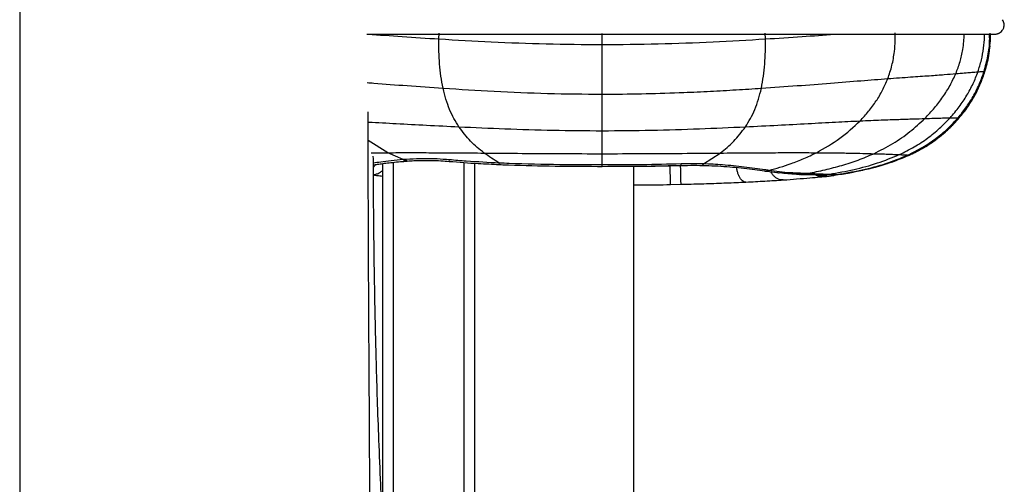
# Paper-space layout '_Back' of a CAD drawing. Header units: millimetres. Extents: x -468 to 468, y 0 to 686.
# Tile 7 of 9: x 202 to 468, y 339 to 465. Entities that reach past the tile are written whole.
import ezdxf

# ---------------------------------------------------------------- set-up
doc = ezdxf.new("R2010")
doc.units = ezdxf.units.MM

psp = doc.layouts.new('_Back')

# ---------------------------------------------------------------- linework, layer by layer
at = {"color": 7, "linetype": 'Continuous', "lineweight": 25}
for p, q in [((467.82, 465.1), (467.82, 465.11)), ((315.29, 459.89), (315.36, 461.43)), ((359.46, 458.37), (359.46, 461.4)), ((403.63, 459.89), (403.55, 461.42)), ((464.46, 458.44), (464.47, 461.18)), ((463.85, 454.17), (464.43, 458.06)), ((463.05, 451.06), (463.92, 454.67)), ((463.53, 452.76), (463.96, 454.66)), ((463.69, 453.7), (463.91, 454.65)), ((463.77, 453.76), (463.83, 454.07)), ((463.95, 454.79), (464, 455.03)), ((464.09, 455.48), (464.13, 455.62)), ((462.33, 449.1), (463.05, 451.06)), ((462.81, 451.1), (463.05, 451.08)), ((463.05, 451.06), (463.46, 452.78)), ((463.05, 451.08), (463.05, 451.07)), ((463.05, 451.07), (463.05, 451.06)), ((463.05, 451.06), (463.05, 451.06)), ((463.05, 451.06), (463.05, 451.06)), ((463.05, 451.06), (463.05, 451.06)), ((463.05, 451.06), (463.05, 451.06)), ((463.05, 451.06), (463.05, 451.06)), ((463.05, 451.06), (463.05, 451.06)), ((463.05, 451.06), (463.05, 451.06)), ((463.05, 451.06), (463.05, 451.06)), ((463.05, 451.06), (463.05, 451.06)), ((463.05, 451.06), (463.05, 451.06)), ((463.05, 451.06), (463.05, 451.06)), ((463.05, 451.06), (463.05, 451.06)), ((463.05, 451.06), (463.05, 451.06)), ((458.88, 442.31), (459.05, 442.58)), ((456.06, 438.51), (456.06, 438.5)), ((456.06, 438.5), (456.06, 438.49)), ((456.06, 438.49), (456.06, 438.49)), ((456.06, 438.49), (456.06, 438.49)), ((456.06, 438.49), (456.06, 438.49)), ((456.06, 438.49), (456.06, 438.49)), ((456.06, 438.49), (456.06, 438.49)), ((456.06, 438.49), (456.06, 438.49)), ((456.06, 438.49), (456.06, 438.49)), ((456.06, 438.49), (456.06, 438.49)), ((456.06, 438.49), (456.06, 438.49)), ((456.06, 438.49), (456.06, 438.49)), ((456.06, 438.49), (456.06, 438.49)), ((456.06, 438.49), (456.06, 438.49)), ((359.46, 431.97), (359.46, 435.04)), ((453.64, 435.96), (454.08, 436.37)), ((301.48, 429.1), (296.14, 432.38)), ((359.46, 428.82), (359.46, 431.97)), ((447.8, 431.38), (448.4, 431.78)), ((296.97, 429.05), (301.48, 429.1)), ((305.58, 427.22), (301.48, 429.1)), ((442.42, 428.39), (445.16, 429.75)), ((447.05, 430.87), (447.45, 431.09)), ((303, 0), (303, 426.5)), ((322, 426.47), (322, 0)), ((359.46, 425.77), (359.46, 428.82)), ((386.89, 426.06), (391.42, 429)), ((437.97, 426.65), (438.72, 426.89)), ((441.21, 427.86), (442.51, 428.43)), ((441.21, 427.85), (442.51, 428.42)), ((441.22, 427.86), (442.51, 428.42)), ((442.49, 428.42), (442.6, 428.46)), ((442.49, 428.42), (442.6, 428.46)), ((442.51, 428.42), (443.55, 428.95)), ((442.51, 428.42), (443.32, 428.84)), ((442.51, 428.43), (443.11, 428.73)), ((442.51, 428.43), (442.51, 428.43)), ((442.51, 428.43), (442.51, 428.43)), ((442.51, 428.43), (442.51, 428.42)), ((442.51, 428.42), (442.51, 428.42)), ((442.51, 428.42), (442.51, 428.42)), ((442.51, 428.42), (442.51, 428.42)), ((297.64, 425.8), (297.54, 425.62)), ((297.64, 425.8), (297.54, 425.62)), ((297.64, 425.8), (297.54, 425.62)), ((297.65, 425.8), (297.54, 425.62)), ((297.65, 425.8), (297.54, 425.62)), ((297.65, 425.8), (297.54, 425.62)), ((297.65, 425.8), (297.54, 425.62)), ((297.65, 425.8), (297.54, 425.61)), ((297.65, 425.8), (297.54, 425.61)), ((300, 426.15), (300, 3)), ((325, 3), (325, 426.25)), ((368, 5), (368, 425.45)), ((380.67, 425.52), (377.86, 425.46)), ((380.67, 425.52), (380.67, 425.71)), ((404.6, 424.29), (404.6, 424.29)), ((408.15, 423.81), (404.6, 424.29)), ((433.41, 425.23), (434.13, 425.45)), ((413, 423.22), (413.85, 423.29)), ((413.85, 423.29), (415.13, 423.52)), ((417.53, 423.13), (418.18, 422.86)), ((418.36, 423.09), (418.59, 423.04)), ((419.75, 423.08), (420.94, 423.27)), ((420.17, 422.69), (423.37, 423.16)), ((420.17, 422.69), (423.36, 423.16)), ((420.17, 422.69), (423.36, 423.16)), ((420.17, 422.69), (423.36, 423.16)), ((420.17, 422.69), (423.36, 423.16)), ((420.17, 422.69), (423.36, 423.15)), ((420.17, 422.69), (423.36, 423.15)), ((420.17, 422.69), (423.36, 423.15)), ((420.17, 422.69), (423.36, 423.15)), ((420.17, 422.69), (422.1, 422.96)), ((420.18, 422.75), (423.07, 423.18)), ((422.32, 423), (423.36, 423.15)), ((423.37, 423.16), (423.36, 423.16)), ((423.36, 423.16), (423.36, 423.16)), ((423.36, 423.16), (423.36, 423.16)), ((423.36, 423.16), (423.36, 423.16)), ((423.36, 423.16), (423.36, 423.15)), ((423.36, 423.15), (423.36, 423.15)), ((423.36, 423.15), (423.36, 423.15)), ((423.36, 423.15), (423.36, 423.15)), ((377.96, 420.47), (380.8, 420.54))]:
    psp.add_line(p, q, dxfattribs=at)
at = {"color": 7, "linetype": 'Continuous', "lineweight": 25, "flags": 128}
for points in [[(318.08, 426.75), (318.09, 426.82), (318.12, 427.17)], [(442.51, 428.43), (442.51, 428.43), (442.51, 428.43), (442.51, 428.43)], [(442.51, 428.43), (442.51, 428.43), (442.51, 428.43), (442.51, 428.43)], [(442.51, 428.42), (442.51, 428.42), (442.51, 428.42), (442.51, 428.42)], [(384.96, 425.66), (380.67, 425.52), (380.67, 425.52), (380.67, 425.52)], [(380.8, 420.53), (380.79, 420.59), (380.79, 420.85), (380.78, 421.3), (380.76, 421.92), (380.74, 422.69), (380.72, 423.57), (380.7, 424.52), (380.67, 425.52)], [(380.81, 425.67), (380.81, 425.72), (380.8, 426.05)], [(420.17, 422.69), (420.17, 422.69), (420.17, 422.69)]]:
    psp.add_lwpolyline(points, dxfattribs=at)
at = {"color": 7, "linetype": 'Continuous', "lineweight": 25}
for centre, radius, start, end in [((442.47, 428.44), 0.0386, 339.8331, 349.7406), ((442.51, 428.43), 0.00402, 334.2439, 359.4122), ((420.17, 422.69), 0.00679, 164.8388, 177.5536), ((420.17, 422.69), 0.00702, 167.889, 177.4283), ((420.16, 422.69), 0.00226, 350.4355, 16.3058), ((420.17, 422.69), 0.00318, 166.2006, 185.9221), ((420.16, 422.69), 0.00182, 348.3236, 20.0469), ((420.17, 422.69), 0.00318, 166.2115, 185.9153), ((420.16, 422.69), 0.00183, 348.366, 19.9955), ((420.17, 422.69), 0.00325, 166.3613, 185.6738)]:
    psp.add_arc(centre, radius, start, end, dxfattribs=at)
for points, knots in [([(201.83, 606.87), (201.83, 606.24), (201.83, 605.61), (201.83, 604.34), (201.83, 602.42), (201.83, 600.45), (201.83, 596.45), (201.83, 593.72), (201.83, 585.33), (201.83, 579.51), (201.83, 570.63), (201.83, 567.65), (201.82, 563.16), (201.82, 561.66), (201.82, 560.16), (201.82, 560.13), (201.82, 560.08), (201.82, 560.01), (201.82, 559.85), (201.82, 559.52), (201.82, 558.87), (201.82, 557.56), (201.82, 554.94), (201.82, 540.76), (201.82, 527.56), (201.82, 513.91), (201.82, 511.23), (201.82, 505.98), (201.82, 503.41), (201.82, 495.76), (201.82, 490.78), (201.82, 480.77), (201.82, 475.74), (201.82, 465.34), (201.82, 459.98), (201.82, 448.97), (201.82, 443.33), (201.82, 431.79), (201.82, 425.91), (201.82, 407.95), (201.82, 395.58), (201.82, 379.94), (201.82, 376.79), (201.82, 373.63), (201.82, 373.62), (201.82, 373.61), (201.82, 373.6), (201.82, 373.59), (201.82, 373.55), (201.82, 373.46), (201.82, 373.29), (201.82, 372.95), (201.82, 372.26), (201.82, 370.88), (201.82, 366.56), (201.82, 362.62), (201.82, 353.12), (201.82, 346.75), (201.82, 333.85), (201.82, 327.32), (201.82, 314.05), (201.82, 307.29), (201.82, 294.13), (201.82, 287.73), (201.82, 278.8), (201.81, 275.93), (201.81, 271.86), (201.81, 270.55), (201.81, 267.99), (201.81, 266.76), (201.81, 260.78), (201.82, 256.62), (201.82, 249.19), (201.82, 245.91), (201.82, 242.9)], [0, 0, 0, 0, 0.007813, 0.007813, 0.015625, 0.03125, 0.03125, 0.0625, 0.0625, 0.125, 0.125, 0.15625, 0.15625, 0.171875, 0.171875, 0.171997, 0.171997, 0.172119, 0.172363, 0.172852, 0.173828, 0.175781, 0.179688, 0.1875, 0.25, 0.25, 0.265625, 0.265625, 0.28125, 0.28125, 0.3125, 0.3125, 0.34375, 0.34375, 0.375, 0.375, 0.40625, 0.40625, 0.4375, 0.4375, 0.5, 0.5, 0.515625, 0.515686, 0.515686, 0.515717, 0.515717, 0.515747, 0.515869, 0.516113, 0.516602, 0.517578, 0.519531, 0.523438, 0.53125, 0.5625, 0.5625, 0.625, 0.625, 0.6875, 0.6875, 0.75, 0.75, 0.8125, 0.8125, 0.84375, 0.84375, 0.859375, 0.859375, 0.875, 0.875, 0.9375, 0.9375, 1, 1, 1, 1]), ([(295.8, 461.18), (297.25, 461.18), (302.64, 461.18), (312.15, 461.18), (324.17, 461.18), (336.19, 461.18), (348.19, 461.18), (362.86, 461.18), (380.22, 461.18), (396.9, 461.18), (410.25, 461.18), (419.12, 461.18), (426.74, 461.18), (433.1, 461.18), (438.68, 461.18), (443.45, 461.18), (447.49, 461.18), (451.19, 461.18), (454.49, 461.18), (457.33, 461.18), (459.61, 461.18), (461.32, 461.18), (462.7, 461.18), (463.68, 461.18), (464.44, 461.18), (465.02, 461.18), (465.44, 461.18), (465.68, 461.18), (465.88, 461.19), (466.12, 461.21), (466.38, 461.27), (466.53, 461.32), (466.65, 461.36), (466.76, 461.41), (466.86, 461.45), (466.93, 461.49), (467.01, 461.54), (467.13, 461.61), (467.4, 461.81), (467.8, 462.21), (468.21, 462.97), (468.34, 464.09), (468, 464.75), (467.82, 465.11)], [0, 0, 0, 0, 0.019391, 0.071848, 0.124102, 0.176109, 0.228069, 0.27999, 0.366553, 0.453301, 0.496944, 0.540667, 0.569693, 0.598651, 0.627721, 0.649778, 0.672002, 0.694296, 0.716561, 0.738727, 0.760833, 0.783169, 0.805839, 0.836646, 0.869577, 0.907141, 0.922537, 0.938721, 0.953637, 0.963772, 0.967051, 0.968266, 0.969227, 0.969989, 0.970329, 0.970666, 0.971033, 0.971476, 0.972658, 0.97643, 0.982269, 0.990205, 1, 1, 1, 1]), ([(296.01, 461.22), (296.03, 461.22), (299.06, 460.99), (305.52, 460.51), (311.97, 460.1), (315.29, 459.89)], [0, 0, 0, 0, 0.0028861, 0.4860788, 1, 1, 1, 1]), ([(403.63, 459.89), (406.97, 460.1), (413.25, 460.5), (419.43, 460.96), (422.33, 461.18)], [0, 0, 0, 0, 0.530183, 1, 1, 1, 1]), ([(436.75, 449.15), (437.16, 450.33), (437.76, 452.08), (438.28, 454.57), (438.61, 456.79), (438.8, 459.13), (438.77, 460.81), (438.76, 461.51)], [0, 0, 0, 0, 0.305678, 0.452298, 0.604058, 0.837353, 1, 1, 1, 1]), ([(455.15, 450.5), (455.57, 451.57), (456.38, 453.68), (457.03, 456.62), (457.37, 459.12), (457.42, 460.51), (457.44, 461.18)], [0, 0, 0, 0, 0.315117, 0.620107, 0.819283, 1, 1, 1, 1]), ([(461.15, 451), (461.49, 452.06), (462.16, 454.15), (462.71, 457.35), (462.95, 459.7), (462.92, 460.96), (462.91, 461.18)], [0, 0, 0, 0, 0.321619, 0.633566, 0.938259, 1, 1, 1, 1]), ([(462.81, 451.1), (463.2, 452.5), (463.95, 455.27), (464.37, 458.68), (464.32, 460.63), (464.3, 461.18)], [0, 0, 0, 0, 0.427768, 0.840824, 1, 1, 1, 1]), ([(464.41, 458.46), (464.46, 458.82), (464.58, 459.72), (464.53, 460.64), (464.51, 461.18)], [0, 0, 0, 0, 0.401393, 1, 1, 1, 1]), ([(464.46, 458.94), (464.49, 459.13), (464.59, 459.96), (464.54, 460.8), (464.5, 461.43)], [0, 0, 0, 0, 0.241097, 1, 1, 1, 1]), ([(316.39, 446.56), (316.18, 447.62), (315.78, 449.73), (315.44, 453.1), (315.26, 456.5), (315.28, 458.76), (315.29, 459.89)], [0, 0, 0, 0, 0.2547582, 0.5048921, 0.7525899, 1, 1, 1, 1]), ([(315.29, 459.89), (320.01, 459.62), (329.64, 459.06), (344.39, 458.5), (354.41, 458.42), (359.46, 458.37)], [0, 0, 0, 0, 0.321779, 0.657518, 1, 1, 1, 1]), ([(359.46, 458.37), (364.52, 458.42), (374.53, 458.5), (389.28, 459.06), (398.92, 459.62), (403.63, 459.89)], [0, 0, 0, 0, 0.3424832, 0.6782224, 1, 1, 1, 1]), ([(359.46, 444.93), (359.46, 446), (359.46, 448.11), (359.46, 451.5), (359.46, 454.93), (359.46, 457.22), (359.46, 458.37)], [0, 0, 0, 0, 0.251282, 0.500374, 0.749349, 1, 1, 1, 1]), ([(402.54, 446.56), (402.74, 447.62), (403.14, 449.73), (403.49, 453.1), (403.67, 456.5), (403.64, 458.76), (403.63, 459.89)], [0, 0, 0, 0, 0.254756, 0.50489, 0.752588, 1, 1, 1, 1]), ([(463.05, 451.08), (463.45, 452.49), (464.13, 454.91), (464.33, 457.41), (464.41, 458.46)], [0, 0, 0, 0, 0.582671, 1, 1, 1, 1]), ([(464.46, 458.93), (464.49, 459.13), (464.55, 459.59), (464.53, 460.06), (464.52, 460.32)], [0, 0, 0, 0, 0.443198, 1, 1, 1, 1]), ([(463.05, 451.07), (463.45, 452.48), (464.1, 454.77), (464.3, 457.15), (464.37, 458.07)], [0, 0, 0, 0, 0.614124, 1, 1, 1, 1]), ([(436.75, 449.15), (438.86, 449.3), (442.92, 449.59), (448.05, 449.95), (452.19, 450.26), (454.17, 450.42), (455.15, 450.5)], [0, 0, 0, 0, 0.271237, 0.523633, 0.764547, 1, 1, 1, 1]), ([(446.78, 438.35), (447.67, 439.29), (449.42, 441.13), (451.69, 444.14), (453.65, 447.23), (454.66, 449.42), (455.15, 450.5)], [0, 0, 0, 0, 0.2648728, 0.5195589, 0.7643614, 1, 1, 1, 1]), ([(453.63, 438.54), (454.47, 439.51), (456.12, 441.44), (458.17, 444.56), (459.89, 447.72), (460.74, 449.92), (461.15, 451)], [0, 0, 0, 0, 0.2648138, 0.5195028, 0.764451, 1, 1, 1, 1]), ([(455.15, 450.5), (455.97, 450.57), (457.63, 450.7), (459.22, 450.84), (460.39, 450.94), (460.9, 450.98), (461.15, 451)], [0, 0, 0, 0, 0.244071, 0.490829, 0.742464, 1, 1, 1, 1]), ([(455.76, 438.54), (456.57, 439.53), (458.15, 441.48), (460.08, 444.63), (461.67, 447.82), (462.44, 450.02), (462.81, 451.1)], [0, 0, 0, 0, 0.264403, 0.518911, 0.764016, 1, 1, 1, 1]), ([(456.06, 438.51), (456.86, 439.5), (458.43, 441.45), (460.35, 444.61), (461.92, 447.8), (462.68, 450), (463.05, 451.08)], [0, 0, 0, 0, 0.264207, 0.518655, 0.763832, 1, 1, 1, 1]), ([(456.06, 438.5), (456.86, 439.49), (458.43, 441.44), (460.35, 444.6), (461.92, 447.79), (462.68, 449.99), (463.05, 451.07)], [0, 0, 0, 0, 0.264121, 0.518545, 0.763754, 1, 1, 1, 1]), ([(456.06, 438.49), (456.86, 439.49), (458.43, 441.44), (460.35, 444.59), (461.92, 447.79), (462.68, 449.99), (463.05, 451.06)], [0, 0, 0, 0, 0.264112, 0.518526, 0.763735, 1, 1, 1, 1]), ([(456.06, 438.49), (456.86, 439.48), (458.43, 441.43), (460.35, 444.59), (461.92, 447.78), (462.68, 449.98), (463.05, 451.06)], [0, 0, 0, 0, 0.264112, 0.518526, 0.763736, 1, 1, 1, 1]), ([(456.06, 438.49), (456.86, 439.48), (458.43, 441.43), (460.35, 444.59), (461.92, 447.78), (462.68, 449.98), (463.05, 451.06)], [0, 0, 0, 0, 0.264112, 0.518526, 0.763736, 1, 1, 1, 1]), ([(458.93, 442.39), (459.41, 443.14), (460.52, 444.88), (461.91, 447.78), (462.67, 449.98), (463.05, 451.06)], [0, 0, 0, 0, 0.275937, 0.644695, 1, 1, 1, 1]), ([(461.15, 451), (461.57, 451.03), (462.41, 451.08), (462.68, 451.09), (462.81, 451.1)], [0, 0, 0, 0, 0.490533, 1, 1, 1, 1]), ([(295.84, 448.08), (296.44, 448.04), (299.98, 447.76), (306.85, 447.22), (313.14, 446.78), (316.39, 446.56)], [0, 0, 0, 0, 0.089744, 0.530759, 1, 1, 1, 1]), ([(402.54, 446.55), (405.78, 446.78), (412.09, 447.22), (421.09, 447.92), (429.35, 448.59), (434.35, 448.97), (436.75, 449.15)], [0, 0, 0, 0, 0.276452, 0.536276, 0.777612, 1, 1, 1, 1]), ([(429.25, 437.71), (430.04, 438.56), (431.6, 440.24), (433.63, 443.03), (435.4, 445.95), (436.3, 448.09), (436.75, 449.15)], [0, 0, 0, 0, 0.26197, 0.51549, 0.761037, 1, 1, 1, 1]), ([(456.06, 438.49), (456.86, 439.48), (458.44, 441.43), (460.34, 444.6), (461.64, 447.15), (462.18, 448.68), (462.33, 449.1)], [0, 0, 0, 0, 0.308788, 0.606237, 0.892924, 1, 1, 1, 1]), ([(456.06, 438.49), (456.86, 439.48), (458.43, 441.43), (460.34, 444.59), (461.64, 447.14), (462.18, 448.68), (462.33, 449.09)], [0, 0, 0, 0, 0.308787, 0.606235, 0.892919, 1, 1, 1, 1]), ([(456.06, 438.49), (456.86, 439.48), (458.43, 441.43), (460.34, 444.59), (461.64, 447.14), (462.18, 448.68), (462.33, 449.09)], [0, 0, 0, 0, 0.308778, 0.606218, 0.892895, 1, 1, 1, 1]), ([(316.39, 446.56), (320.98, 446.27), (330.38, 445.68), (344.76, 445.07), (354.53, 444.98), (359.46, 444.93)], [0, 0, 0, 0, 0.321656, 0.657336, 1, 1, 1, 1]), ([(320.7, 436.1), (320.24, 436.83), (319.32, 438.29), (318.14, 440.77), (317.13, 443.49), (316.63, 445.53), (316.39, 446.55)], [0, 0, 0, 0, 0.25206, 0.501985, 0.750701, 1, 1, 1, 1]), ([(359.46, 444.93), (360.02, 444.94), (367.39, 444.94), (374.75, 445.18), (381.56, 445.41)], [0, 0, 0, 0, 0.0757631, 1, 1, 1, 1]), ([(381.56, 445.41), (383.95, 445.51), (388.68, 445.72), (395.68, 446.11), (400.27, 446.41), (402.54, 446.55)], [0, 0, 0, 0, 0.341096, 0.674995, 1, 1, 1, 1]), ([(398.22, 436.1), (398.68, 436.83), (399.61, 438.29), (400.78, 440.77), (401.8, 443.49), (402.29, 445.53), (402.54, 446.55)], [0, 0, 0, 0, 0.252061, 0.501989, 0.750703, 1, 1, 1, 1]), ([(359.46, 435.04), (359.46, 435.7), (359.46, 437.03), (359.46, 438.95), (359.46, 440.62), (359.46, 441.97), (359.46, 443.4), (359.46, 444.42), (359.46, 444.93)], [0, 0, 0, 0, 0.243936, 0.490985, 0.616064, 0.742431, 0.870339, 1, 1, 1, 1]), ([(456.06, 438.49), (456.86, 439.48), (458.45, 441.44), (459.71, 443.59), (460.32, 444.65)], [0, 0, 0, 0, 0.507318, 1, 1, 1, 1]), ([(456.06, 438.49), (456.88, 439.47), (457.92, 440.71), (458.75, 442.1), (458.93, 442.39)], [0, 0, 0, 0, 0.788299, 1, 1, 1, 1]), ([(296.38, 275.6), (296.4, 276.07), (296.46, 277.38), (296.52, 280.34), (296.59, 284.41), (296.63, 289.15), (296.65, 294.13), (296.65, 299.21), (296.65, 304.38), (296.64, 309.43), (296.63, 314.17), (296.62, 317.99), (296.62, 320.92), (296.61, 323.2), (296.6, 325.09), (296.6, 326.76), (296.59, 328.23), (296.59, 329.8), (296.58, 331.51), (296.57, 334.37), (296.56, 338.68), (296.54, 344.49), (296.51, 351.02), (296.47, 358.04), (296.43, 365.36), (296.38, 372.63), (296.34, 379.58), (296.29, 387.88), (296.24, 397.73), (296.19, 408.86), (296.16, 419.36), (296.14, 428.85), (296.14, 435.66), (296.14, 439.31), (296.14, 440.13)], [0, 0, 0, 0, 0.0176956, 0.0495235, 0.0857348, 0.1208006, 0.1551741, 0.1887833, 0.2209152, 0.2538688, 0.2830727, 0.3078736, 0.3233025, 0.3358568, 0.3488513, 0.3571885, 0.3659053, 0.3752881, 0.3853429, 0.3962486, 0.4259986, 0.461514, 0.4982011, 0.5396618, 0.5829981, 0.6241949, 0.6638923, 0.7011398, 0.7648136, 0.8288481, 0.8872024, 0.9397388, 0.9864573, 1, 1, 1, 1]), ([(296.14, 437.39), (296.19, 437.39), (298.64, 437.27), (303.94, 436.97), (312.08, 436.53), (317.77, 436.25), (320.7, 436.1)], [0, 0, 0, 0, 0.006508, 0.314951, 0.646984, 1, 1, 1, 1]), ([(398.22, 436.1), (401.15, 436.25), (406.84, 436.53), (415, 436.98), (422.49, 437.39), (427.06, 437.61), (429.25, 437.71)], [0, 0, 0, 0, 0.276411, 0.536389, 0.777898, 1, 1, 1, 1]), ([(417.44, 429.1), (419.62, 430.32), (423.89, 432.7), (427.49, 436.07), (429.25, 437.71)], [0, 0, 0, 0, 0.511968, 1, 1, 1, 1]), ([(429.25, 437.71), (431.19, 437.8), (434.92, 437.96), (439.73, 438.13), (443.75, 438.26), (445.78, 438.32), (446.78, 438.35)], [0, 0, 0, 0, 0.271227, 0.523335, 0.764013, 1, 1, 1, 1]), ([(432.96, 428.83), (434.71, 429.71), (438.13, 431.43), (442.76, 434.64), (445.46, 437.14), (446.78, 438.35)], [0, 0, 0, 0, 0.349219, 0.682466, 1, 1, 1, 1]), ([(439.86, 428.58), (441.22, 429.25), (443.89, 430.56), (447.53, 432.98), (450.8, 435.6), (452.7, 437.57), (453.63, 438.54)], [0, 0, 0, 0, 0.266393, 0.521164, 0.76542, 1, 1, 1, 1]), ([(442.19, 428.47), (443.55, 429.14), (446.21, 430.46), (449.82, 432.91), (453.03, 435.56), (454.87, 437.56), (455.76, 438.54)], [0, 0, 0, 0, 0.267469, 0.522347, 0.766132, 1, 1, 1, 1]), ([(442.51, 428.44), (443.87, 429.11), (446.53, 430.42), (450.13, 432.87), (453.34, 435.53), (455.17, 437.53), (456.06, 438.51)], [0, 0, 0, 0, 0.267607, 0.522473, 0.766183, 1, 1, 1, 1]), ([(442.51, 428.43), (443.87, 429.1), (446.53, 430.42), (450.13, 432.86), (453.34, 435.52), (455.16, 437.52), (456.06, 438.5)], [0, 0, 0, 0, 0.267592, 0.522459, 0.766179, 1, 1, 1, 1]), ([(442.51, 428.43), (443.87, 429.1), (446.53, 430.41), (450.13, 432.86), (453.34, 435.51), (455.16, 437.51), (456.06, 438.49)], [0, 0, 0, 0, 0.267585, 0.522458, 0.766185, 1, 1, 1, 1]), ([(442.76, 428.56), (444.04, 429.19), (446.61, 430.46), (450.13, 432.86), (453.34, 435.51), (455.16, 437.51), (456.06, 438.49)], [0, 0, 0, 0, 0.254998, 0.51425, 0.762167, 1, 1, 1, 1]), ([(442.84, 428.6), (444.09, 429.21), (446.63, 430.47), (450.13, 432.86), (453.34, 435.51), (455.16, 437.51), (456.06, 438.49)], [0, 0, 0, 0, 0.251186, 0.511765, 0.760949, 1, 1, 1, 1]), ([(445.13, 429.8), (445.6, 430.04), (447.37, 430.93), (450.12, 432.87), (453.34, 435.51), (455.16, 437.51), (456.06, 438.49)], [0, 0, 0, 0, 0.11334, 0.421888, 0.716944, 1, 1, 1, 1]), ([(445.6, 430.04), (445.91, 430.2), (447.52, 431.02), (450.12, 432.87), (453.34, 435.51), (455.16, 437.51), (456.06, 438.49)], [0, 0, 0, 0, 0.078583, 0.399225, 0.705847, 1, 1, 1, 1]), ([(445.6, 430.04), (445.91, 430.2), (447.52, 431.02), (450.12, 432.87), (453.34, 435.5), (455.16, 437.51), (456.06, 438.49)], [0, 0, 0, 0, 0.078659, 0.399274, 0.705872, 1, 1, 1, 1]), ([(446.78, 438.35), (447.65, 438.38), (449.4, 438.44), (451.24, 438.49), (452.66, 438.52), (453.31, 438.53), (453.63, 438.54)], [0, 0, 0, 0, 0.239742, 0.484537, 0.737338, 1, 1, 1, 1]), ([(451.84, 434.3), (451.83, 434.29), (451.79, 434.26), (452.03, 434.47), (452.64, 434.99), (453.58, 435.85), (454.76, 437.02), (455.6, 437.98), (456.06, 438.49)], [0, 0, 0, 0, 0.054464, 0.226999, 0.395482, 0.574003, 0.773347, 1, 1, 1, 1]), ([(452.95, 435.31), (453.4, 435.72), (454.5, 436.72), (455.48, 437.83), (456.06, 438.49)], [0, 0, 0, 0, 0.414411, 1, 1, 1, 1]), ([(453.63, 438.54), (454, 438.54), (454.76, 438.55), (455.41, 438.55), (455.64, 438.54), (455.76, 438.54)], [0, 0, 0, 0, 0.32015, 0.655085, 1, 1, 1, 1]), ([(455.76, 438.54), (455.87, 438.53), (456.08, 438.53), (456.07, 438.52), (456.06, 438.51)], [0, 0, 0, 0, 0.503924, 1, 1, 1, 1]), ([(320.7, 436.1), (324.84, 435.92), (333.31, 435.54), (346.25, 435.13), (355.03, 435.07), (359.46, 435.04)], [0, 0, 0, 0, 0.321682, 0.657283, 1, 1, 1, 1]), ([(327.51, 429), (326.25, 430.01), (323.73, 432.04), (321.71, 434.75), (320.7, 436.1)], [0, 0, 0, 0, 0.499948, 1, 1, 1, 1]), ([(359.46, 435.04), (363.9, 435.07), (372.68, 435.13), (385.62, 435.54), (394.08, 435.92), (398.22, 436.1)], [0, 0, 0, 0, 0.34272, 0.678317, 1, 1, 1, 1]), ([(391.42, 429), (392.67, 430.01), (395.19, 432.04), (397.21, 434.75), (398.22, 436.1)], [0, 0, 0, 0, 0.499953, 1, 1, 1, 1]), ([(447.36, 431.08), (448.32, 431.7), (450.05, 432.82), (451.88, 434.29), (452.75, 435.11), (452.95, 435.31)], [0, 0, 0, 0, 0.488734, 0.881276, 1, 1, 1, 1]), ([(447.22, 430.96), (447.39, 431.06), (448.39, 431.65), (449.37, 432.3), (450.11, 432.92), (450.12, 432.93)], [0, 0, 0, 0, 0.169317, 0.992637, 1, 1, 1, 1]), ([(301.48, 429.1), (303.34, 429.1), (307.22, 429.12), (313.52, 429.1), (320.33, 429.06), (325.07, 429.02), (327.51, 429)], [0, 0, 0, 0, 0.2236282, 0.4658331, 0.7253201, 1, 1, 1, 1]), ([(391.42, 429), (393.85, 429.02), (398.59, 429.06), (405.4, 429.1), (411.7, 429.12), (415.58, 429.1), (417.44, 429.1)], [0, 0, 0, 0, 0.274679, 0.534165, 0.77637, 1, 1, 1, 1]), ([(404.6, 424.29), (405.6, 424.57), (407.61, 425.14), (410.77, 426.2), (414.09, 427.47), (416.32, 428.55), (417.44, 429.1)], [0, 0, 0, 0, 0.223165, 0.452831, 0.725383, 1, 1, 1, 1]), ([(417.44, 429.1), (419.1, 429.08), (422.3, 429.06), (426.53, 428.99), (430.14, 428.91), (432.02, 428.86), (432.96, 428.83)], [0, 0, 0, 0, 0.270918, 0.52302, 0.763648, 1, 1, 1, 1]), ([(299.55, 339.31), (299.37, 343.3), (299.04, 350.96), (298.64, 361.95), (298.34, 371.94), (298.11, 380.93), (297.95, 388.93), (297.83, 395.94), (297.72, 403.55), (297.62, 412.18), (297.56, 420.81), (297.53, 426.17), (297.52, 428.18)], [0, 0, 0, 0, 0.13491, 0.258554, 0.370957, 0.472158, 0.562182, 0.641026, 0.708692, 0.819092, 0.932152, 1, 1, 1, 1]), ([(305.58, 427.22), (305.58, 427.22), (304.46, 427.13), (302.32, 426.92), (299.58, 426.57), (298.17, 426.36), (297.53, 426.26)], [0, 0, 0, 0, 0.000005, 0.352562, 0.705217, 1, 1, 1, 1]), ([(297.59, 425.79), (297.76, 425.82), (298.24, 425.91), (299.35, 426.07), (300.9, 426.27), (302.75, 426.48), (304.66, 426.67), (306.04, 426.75), (306.63, 426.78)], [0, 0, 0, 0, 0.0886559, 0.2606391, 0.444983, 0.6384922, 0.8457675, 1, 1, 1, 1]), ([(318.12, 427.17), (317.01, 427.25), (314.94, 427.41), (311.94, 427.48), (308.81, 427.43), (306.76, 427.3), (305.58, 427.22)], [0, 0, 0, 0, 0.254328, 0.473381, 0.695877, 1, 1, 1, 1]), ([(306.65, 426.86), (306.49, 426.85), (306.13, 426.83), (305.78, 427.08), (305.58, 427.22)], [0, 0, 0, 0, 0.438291, 1, 1, 1, 1]), ([(306.65, 426.83), (307.27, 426.87), (308.6, 426.96), (310.84, 427.02), (313.28, 427.02), (315.72, 426.93), (317.33, 426.8), (318.08, 426.74)], [0, 0, 0, 0, 0.178347, 0.385194, 0.598162, 0.812052, 1, 1, 1, 1]), ([(318.08, 426.75), (320.69, 426.54), (325.19, 426.18), (329.71, 425.99), (331.61, 425.91)], [0, 0, 0, 0, 0.578031, 1, 1, 1, 1]), ([(331.63, 426.29), (331.63, 426.29), (328.65, 426.42), (324.14, 426.67), (319.64, 427.04), (318.12, 427.17)], [0, 0, 0, 0, 0.0000044, 0.6613928, 1, 1, 1, 1]), ([(327.51, 429), (330.94, 428.97), (337.93, 428.91), (348.59, 428.84), (355.82, 428.83), (359.46, 428.82)], [0, 0, 0, 0, 0.322605, 0.658075, 1, 1, 1, 1]), ([(331.63, 426.29), (331.58, 426.32), (330.16, 427.14), (328.81, 428.09), (327.51, 429)], [0, 0, 0, 0, 0.0362196, 1, 1, 1, 1]), ([(359.46, 428.82), (363.11, 428.83), (370.33, 428.84), (381, 428.91), (387.99, 428.97), (391.42, 429)], [0, 0, 0, 0, 0.341926, 0.677397, 1, 1, 1, 1]), ([(415.13, 423.52), (416.68, 423.82), (419.79, 424.44), (424.33, 425.63), (428.75, 427.03), (431.56, 428.23), (432.96, 428.83)], [0, 0, 0, 0, 0.252585, 0.504528, 0.754078, 1, 1, 1, 1]), ([(420.94, 423.27), (423.17, 423.67), (427.56, 424.47), (433.93, 426.15), (437.91, 427.78), (439.86, 428.58)], [0, 0, 0, 0, 0.344594, 0.678349, 1, 1, 1, 1]), ([(423.07, 423.18), (425.33, 423.58), (429.77, 424.36), (436.21, 426.02), (440.22, 427.66), (442.19, 428.46)], [0, 0, 0, 0, 0.346731, 0.680364, 1, 1, 1, 1]), ([(423.36, 423.16), (425.63, 423.56), (430.08, 424.34), (436.53, 425.99), (440.55, 427.63), (442.51, 428.43)], [0, 0, 0, 0, 0.347087, 0.680703, 1, 1, 1, 1]), ([(423.36, 423.16), (425.63, 423.55), (430.08, 424.33), (436.53, 425.99), (440.54, 427.63), (442.51, 428.43)], [0, 0, 0, 0, 0.3470856, 0.6807162, 1, 1, 1, 1]), ([(423.36, 423.15), (425.63, 423.55), (430.08, 424.33), (436.53, 425.99), (440.54, 427.62), (442.51, 428.42)], [0, 0, 0, 0, 0.347086, 0.680716, 1, 1, 1, 1]), ([(423.36, 423.15), (425.63, 423.55), (430.08, 424.33), (436.53, 425.98), (440.54, 427.62), (442.51, 428.42)], [0, 0, 0, 0, 0.347086, 0.680716, 1, 1, 1, 1]), ([(423.36, 423.16), (425.63, 423.55), (430.08, 424.34), (436.07, 425.85), (439.66, 427.3), (441.18, 427.92)], [0, 0, 0, 0, 0.373725, 0.732943, 1, 1, 1, 1]), ([(423.36, 423.15), (425.63, 423.55), (430.08, 424.34), (436.07, 425.85), (439.66, 427.3), (441.18, 427.92)], [0, 0, 0, 0, 0.373712, 0.732918, 1, 1, 1, 1]), ([(423.36, 423.16), (425.63, 423.56), (430.08, 424.35), (435.22, 425.6), (437.98, 426.69), (438.68, 426.96)], [0, 0, 0, 0, 0.437091, 0.857214, 1, 1, 1, 1]), ([(423.36, 423.15), (424.74, 423.38), (427.45, 423.83), (431.44, 424.71), (434.95, 425.61), (437.09, 426.34), (437.97, 426.65)], [0, 0, 0, 0, 0.277634, 0.549287, 0.8143, 1, 1, 1, 1]), ([(423.37, 423.16), (425.63, 423.56), (430.08, 424.34), (436.53, 426), (440.55, 427.63), (442.51, 428.44)], [0, 0, 0, 0, 0.3470563, 0.6806942, 1, 1, 1, 1]), ([(432.96, 428.83), (433.79, 428.81), (435.47, 428.76), (437.32, 428.69), (438.82, 428.63), (439.51, 428.6), (439.86, 428.58)], [0, 0, 0, 0, 0.233875, 0.475659, 0.729876, 1, 1, 1, 1]), ([(437.12, 426.36), (437.45, 426.45), (437.91, 426.58), (438.34, 426.76), (438.46, 426.81)], [0, 0, 0, 0, 0.726857, 1, 1, 1, 1]), ([(438.54, 426.82), (439.23, 427.08), (440.61, 427.59), (441.94, 428.18), (442.6, 428.47)], [0, 0, 0, 0, 0.502721, 1, 1, 1, 1]), ([(439.86, 428.58), (440.27, 428.56), (441.11, 428.52), (441.8, 428.49), (442.06, 428.47), (442.19, 428.47)], [0, 0, 0, 0, 0.313323, 0.6486, 1, 1, 1, 1]), ([(442.19, 428.46), (442.28, 428.46), (442.45, 428.45), (442.51, 428.44), (442.51, 428.44), (442.51, 428.44)], [0, 0, 0, 0, 0.345234, 0.672604, 1, 1, 1, 1]), ([(297.54, 425.15), (297.66, 425.26), (297.89, 425.48), (298.04, 425.75), (298.1, 425.88)], [0, 0, 0, 0, 0.5334075, 1, 1, 1, 1]), ([(297.54, 425.62), (297.56, 425.64), (297.61, 425.69), (297.64, 425.76), (297.65, 425.8)], [0, 0, 0, 0, 0.3805999, 1, 1, 1, 1]), ([(297.55, 423.17), (297.83, 423.21), (298.44, 423.3), (299.28, 423.67), (299.77, 424.07), (300, 424.25)], [0, 0, 0, 0, 0.320117, 0.686825, 1, 1, 1, 1]), ([(331.61, 425.93), (331.61, 425.93), (331.61, 425.92), (331.62, 426.15), (331.63, 426.29)], [0, 0, 0, 0, 0.385378, 1, 1, 1, 1]), ([(331.61, 425.9), (331.92, 425.88), (336.43, 425.68), (345.29, 425.47), (354.26, 425.4), (359.03, 425.4), (359.46, 425.4)], [0, 0, 0, 0, 0.033552, 0.486333, 0.953912, 1, 1, 1, 1]), ([(359.46, 425.77), (359.05, 425.77), (355.22, 425.77), (346.82, 425.83), (337.95, 426.03), (332.51, 426.25), (331.63, 426.29), (331.63, 426.29)], [0, 0, 0, 0, 0.044625, 0.412765, 0.905005, 0.999998, 1, 1, 1, 1]), ([(380.8, 426.05), (377.28, 425.97), (370.16, 425.79), (363.05, 425.78), (359.46, 425.77)], [0, 0, 0, 0, 0.495793, 1, 1, 1, 1]), ([(359.46, 425.43), (359.46, 425.43), (359.46, 425.41), (359.46, 425.63), (359.46, 425.77)], [0, 0, 0, 0, 0.370781, 1, 1, 1, 1]), ([(359.46, 425.4), (363.48, 425.41), (370.6, 425.41), (377.72, 425.61), (380.81, 425.69)], [0, 0, 0, 0, 0.564793, 1, 1, 1, 1]), ([(377.86, 425.46), (375.17, 425.42), (371.88, 425.36), (368.6, 425.35), (368, 425.34)], [0, 0, 0, 0, 0.818062, 1, 1, 1, 1]), ([(386.89, 426.06), (386.89, 426.06), (384.88, 426.11), (382.84, 426.08), (380.8, 426.05)], [0, 0, 0, 0, 0.00001, 1, 1, 1, 1]), ([(380.81, 425.64), (381.4, 425.65), (383.1, 425.68), (385.02, 425.69), (386.33, 425.64), (386.55, 425.64)], [0, 0, 0, 0, 0.306424, 0.882321, 1, 1, 1, 1]), ([(386.55, 425.7), (386.6, 425.7), (386.71, 425.68), (386.82, 425.92), (386.89, 426.06)], [0, 0, 0, 0, 0.415663, 1, 1, 1, 1]), ([(386.55, 425.64), (387.13, 425.63), (388.82, 425.6), (391.57, 425.46), (394.78, 425.22), (397.86, 424.92), (400.78, 424.57), (402.55, 424.3), (403.43, 424.17)], [0, 0, 0, 0, 0.093967, 0.274805, 0.45725, 0.640519, 0.8236, 1, 1, 1, 1]), ([(404.6, 424.29), (404.6, 424.29), (404.24, 424.35), (402.14, 424.65), (398.07, 425.23), (392.42, 425.81), (388.63, 426.01), (386.89, 426.06), (386.89, 426.06)], [0, 0, 0, 0, 0.000003, 0.071597, 0.410664, 0.733104, 0.999997, 1, 1, 1, 1]), ([(398.37, 421.15), (398.21, 421.15), (397.9, 421.16), (397.44, 421.42), (397, 421.87), (396.61, 422.49), (396.27, 423.26), (396.01, 424.14), (395.91, 424.79), (395.86, 425.11)], [0, 0, 0, 0, 0.1434346, 0.2868692, 0.4303038, 0.5737384, 0.717173, 0.8606076, 1, 1, 1, 1]), ([(403.42, 424.16), (403.56, 424.13), (403.95, 424.05), (404.35, 424.2), (404.6, 424.29)], [0, 0, 0, 0, 0.358833, 1, 1, 1, 1]), ([(403.51, 424.13), (403.66, 424.11), (404.81, 423.99), (405.96, 423.84), (406.93, 423.72), (407.02, 423.71)], [0, 0, 0, 0, 0.125336, 0.921013, 1, 1, 1, 1]), ([(408.46, 421.72), (408.21, 421.72), (407.72, 421.71), (406.99, 421.96), (406.31, 422.39), (405.7, 423.02), (405.31, 423.55), (405.17, 423.89), (405.15, 423.94)], [0, 0, 0, 0, 0.194542, 0.389083, 0.583625, 0.778167, 0.972709, 1, 1, 1, 1]), ([(407.02, 423.71), (407.13, 423.69), (407.51, 423.62), (407.89, 423.73), (408.15, 423.81)], [0, 0, 0, 0, 0.3023954, 1, 1, 1, 1]), ([(408.17, 423.81), (408.17, 423.81), (408.16, 423.81), (408.16, 423.81), (408.15, 423.81)], [0, 0, 0, 0, 0.4999349, 1, 1, 1, 1]), ([(408.17, 423.81), (408.77, 423.78), (409.92, 423.74), (411.77, 423.66), (413.54, 423.59), (414.64, 423.54), (415.13, 423.52)], [0, 0, 0, 0, 0.22137, 0.421992, 0.740983, 1, 1, 1, 1]), ([(413.85, 423.29), (413.77, 423.29), (412.89, 423.34), (411.11, 423.47), (409.14, 423.7), (408.17, 423.81)], [0, 0, 0, 0, 0.052829, 0.535156, 1, 1, 1, 1]), ([(424.95, 423.41), (425.37, 423.49), (426.15, 423.62), (426.86, 423.76), (427.23, 423.83), (427.16, 423.81), (427.15, 423.81)], [0, 0, 0, 0, 0.376603, 0.695676, 0.96092, 1, 1, 1, 1]), ([(424.95, 423.41), (425.37, 423.49), (426.15, 423.62), (426.86, 423.76), (427.23, 423.83), (427.16, 423.81), (427.15, 423.81)], [0, 0, 0, 0, 0.376683, 0.69578, 0.961011, 1, 1, 1, 1]), ([(425.98, 423.59), (425.98, 423.59), (425.98, 423.59), (426.42, 423.67), (426.94, 423.77), (427.34, 423.85), (427.42, 423.86)], [0, 0, 0, 0, 0.1973527, 0.5246172, 0.8993543, 1, 1, 1, 1]), ([(425.98, 423.59), (425.98, 423.59), (425.98, 423.59), (426.42, 423.67), (426.94, 423.77), (427.34, 423.85), (427.42, 423.86)], [0, 0, 0, 0, 0.197544, 0.524799, 0.899598, 1, 1, 1, 1]), ([(426.43, 423.68), (426.51, 423.69), (426.82, 423.75), (427.05, 423.79), (426.98, 423.78), (426.97, 423.78)], [0, 0, 0, 0, 0.25738, 0.885876, 1, 1, 1, 1]), ([(431.5, 424.75), (431.77, 424.81), (432.35, 424.95), (433.02, 425.13), (433.34, 425.21), (433.44, 425.24)], [0, 0, 0, 0, 0.367753, 0.810239, 1, 1, 1, 1]), ([(431.5, 424.75), (431.77, 424.81), (432.35, 424.95), (433.02, 425.13), (433.34, 425.21), (433.44, 425.24)], [0, 0, 0, 0, 0.3677, 0.810183, 1, 1, 1, 1]), ([(297.55, 423.06), (297.89, 423.02), (298.57, 422.93), (299.52, 422.83), (300, 422.78)], [0, 0, 0, 0, 0.497154, 1, 1, 1, 1]), ([(380.8, 420.53), (382.64, 420.58), (386.33, 420.68), (391.79, 420.86), (395.77, 421.03), (397.91, 421.13), (398.37, 421.15)], [0, 0, 0, 0, 0.303088, 0.606367, 0.916161, 1, 1, 1, 1]), ([(398.37, 421.15), (400.12, 421.24), (403.78, 421.42), (406.86, 421.62), (408.46, 421.72)], [0, 0, 0, 0, 0.479051, 1, 1, 1, 1]), ([(407.52, 423.69), (408.27, 423.63), (409.81, 423.49), (411.56, 423.35), (412.46, 423.28), (412.77, 423.25)], [0, 0, 0, 0, 0.385318, 0.791167, 1, 1, 1, 1]), ([(408.46, 421.72), (408.46, 421.72), (409.76, 421.81), (412.44, 422.01), (415.79, 422.29), (418.28, 422.54), (419.07, 422.61), (419.41, 422.65)], [0, 0, 0, 0, 0.000002, 0.229659, 0.507313, 0.784331, 1, 1, 1, 1]), ([(412.77, 423.24), (412.82, 423.23), (412.9, 423.2), (412.98, 423.21), (413, 423.22)], [0, 0, 0, 0, 0.715478, 1, 1, 1, 1]), ([(413.18, 423.23), (413.52, 423.23), (414.47, 423.21), (415.75, 423.19), (416.95, 423.16), (417.78, 423.12), (418.21, 423.1), (418.4, 423.08), (418.36, 423.08), (418.36, 423.08)], [0, 0, 0, 0, 0.114279, 0.325709, 0.53491, 0.714049, 0.869085, 0.990418, 1, 1, 1, 1]), ([(419.75, 423.08), (419.75, 423.08), (419.68, 423.08), (419.36, 423.1), (418.6, 423.13), (417.11, 423.16), (415.47, 423.21), (414.21, 423.27), (413.85, 423.29)], [0, 0, 0, 0, 0.000004, 0.088326, 0.327664, 0.567016, 0.878763, 1, 1, 1, 1]), ([(415.13, 423.52), (415.79, 423.49), (417.16, 423.43), (418.71, 423.36), (420.02, 423.31), (420.62, 423.28), (420.94, 423.27)], [0, 0, 0, 0, 0.223066, 0.460355, 0.71765, 1, 1, 1, 1]), ([(419.07, 422.66), (418.95, 422.66), (418.47, 422.63), (417.73, 422.79), (417.18, 423.05), (416.94, 423.16)], [0, 0, 0, 0, 0.171354, 0.647496, 1, 1, 1, 1]), ([(420.17, 422.69), (419.81, 422.66), (419.1, 422.61), (418.15, 422.78), (417.6, 423.04), (417.38, 423.14)], [0, 0, 0, 0, 0.371586, 0.743171, 1, 1, 1, 1]), ([(420.17, 422.69), (419.81, 422.66), (419.1, 422.61), (418.15, 422.78), (417.61, 423.04), (417.38, 423.14)], [0, 0, 0, 0, 0.371978, 0.743955, 1, 1, 1, 1]), ([(420.17, 422.69), (419.81, 422.67), (419.1, 422.62), (418.15, 422.79), (417.61, 423.04), (417.39, 423.14)], [0, 0, 0, 0, 0.373131, 0.746261, 1, 1, 1, 1]), ([(420.17, 422.69), (419.81, 422.66), (419.1, 422.62), (418.15, 422.78), (417.61, 423.04), (417.39, 423.14)], [0, 0, 0, 0, 0.37275, 0.745499, 1, 1, 1, 1]), ([(420.17, 422.69), (419.81, 422.66), (419.1, 422.61), (418.15, 422.78), (417.61, 423.04), (417.39, 423.14)], [0, 0, 0, 0, 0.3723573, 0.7447145, 1, 1, 1, 1]), ([(417.4, 423.14), (417.62, 423.04), (418.16, 422.79), (419.1, 422.62), (419.81, 422.67), (420.17, 422.69)], [0, 0, 0, 0, 0.250321, 0.62516, 1, 1, 1, 1]), ([(420.17, 422.69), (419.81, 422.67), (419.1, 422.62), (418.16, 422.79), (417.62, 423.04), (417.4, 423.14)], [0, 0, 0, 0, 0.374315, 0.748631, 1, 1, 1, 1]), ([(420.17, 422.69), (419.81, 422.67), (419.1, 422.62), (418.15, 422.79), (417.62, 423.04), (417.4, 423.14)], [0, 0, 0, 0, 0.373909, 0.747819, 1, 1, 1, 1]), ([(420.17, 422.69), (419.81, 422.67), (419.1, 422.62), (418.15, 422.79), (417.61, 423.04), (417.4, 423.14)], [0, 0, 0, 0, 0.3735245, 0.747049, 1, 1, 1, 1]), ([(417.54, 423.13), (417.72, 423.05), (418.21, 422.83), (419.12, 422.68), (419.83, 422.72), (420.18, 422.75)], [0, 0, 0, 0, 0.210812, 0.605406, 1, 1, 1, 1]), ([(418.36, 423.07), (418.63, 423.01), (419.24, 422.87), (419.87, 422.94), (420.23, 422.97)], [0, 0, 0, 0, 0.430428, 1, 1, 1, 1]), ([(418.59, 423.04), (418.63, 423.04), (419.01, 422.97), (419.4, 423.03), (419.75, 423.08)], [0, 0, 0, 0, 0.085223, 1, 1, 1, 1]), ([(420.23, 422.97), (420.21, 422.99), (420.17, 423.04), (419.91, 423.07), (419.75, 423.08), (419.75, 423.08)], [0, 0, 0, 0, 0.511655, 0.999991, 1, 1, 1, 1]), ([(420.15, 422.68), (420.29, 422.7), (420.48, 422.73), (420.78, 422.77), (420.93, 422.79), (421.03, 422.8), (421.13, 422.82), (421.26, 422.84), (421.41, 422.86), (421.57, 422.88), (421.83, 422.92), (422.06, 422.95), (422.26, 422.98), (422.3, 422.99), (422.33, 422.99)], [0, 0, 0, 0, 0.090421, 0.121689, 0.134647, 0.146391, 0.15756, 0.168892, 0.194613, 0.227693, 0.270072, 0.434044, 0.676725, 1, 1, 1, 1]), ([(420.15, 422.68), (420.29, 422.7), (420.48, 422.73), (420.78, 422.77), (420.93, 422.79), (421.03, 422.8), (421.13, 422.82), (421.26, 422.84), (421.41, 422.86), (421.57, 422.88), (421.83, 422.92), (422.06, 422.95), (422.26, 422.98), (422.3, 422.99), (422.33, 422.99)], [0, 0, 0, 0, 0.090434, 0.121711, 0.134674, 0.146423, 0.157597, 0.168933, 0.194662, 0.227747, 0.270128, 0.434099, 0.676766, 1, 1, 1, 1]), ([(420.17, 422.69), (420.17, 422.69), (420.17, 422.69), (420.17, 422.71), (420.18, 422.73), (420.18, 422.75), (420.18, 422.75)], [0, 0, 0, 0, 0.399131, 0.699441, 0.999998, 1, 1, 1, 1]), ([(420.18, 422.75), (420.18, 422.75), (420.18, 422.76), (420.19, 422.8), (420.21, 422.87), (420.22, 422.94), (420.23, 422.97)], [0, 0, 0, 0, 0.0000035, 0.385328, 0.771301, 1, 1, 1, 1]), ([(420.94, 423.27), (421.31, 423.25), (422.09, 423.22), (422.71, 423.19), (422.95, 423.18), (423.07, 423.18)], [0, 0, 0, 0, 0.30455, 0.640367, 1, 1, 1, 1]), ([(423.07, 423.18), (423.17, 423.17), (423.39, 423.16), (423.37, 423.16), (423.37, 423.16)], [0, 0, 0, 0, 0.497258, 1, 1, 1, 1]), ([(368, 420.35), (368.61, 420.35), (371.93, 420.36), (375.25, 420.42), (377.96, 420.47)], [0, 0, 0, 0, 0.184136, 1, 1, 1, 1]), ([(297.55, 284.62), (297.6, 285.22), (297.7, 286.39), (297.92, 288.27), (298.15, 290.15), (298.39, 292.01), (298.62, 293.83), (298.83, 295.6), (299.06, 297.67), (299.27, 299.96), (299.47, 302.43), (299.64, 305.01), (299.79, 308.14), (299.92, 312.24), (299.99, 317.34), (299.98, 323.54), (299.87, 330.92), (299.66, 336.4), (299.55, 339.31)], [0, 0, 0, 0, 0.0528718, 0.1028045, 0.1498415, 0.1939939, 0.2353123, 0.2737467, 0.309088, 0.3656778, 0.4115272, 0.4517522, 0.5092928, 0.580214, 0.6642999, 0.7618288, 0.8736927, 1, 1, 1, 1])]:
    psp.add_open_spline(points, degree=3, knots=knots, dxfattribs=at)
psp.add_open_spline([(377.96, 420.47), (377.96, 420.47), (377.96, 420.49), (377.95, 420.76), (377.94, 421.21), (377.93, 421.83), (377.92, 422.6), (377.9, 423.49), (377.88, 424.46), (377.87, 425.13), (377.86, 425.46)], degree=3, dxfattribs=at)

doc.saveas('drawing.dxf')
